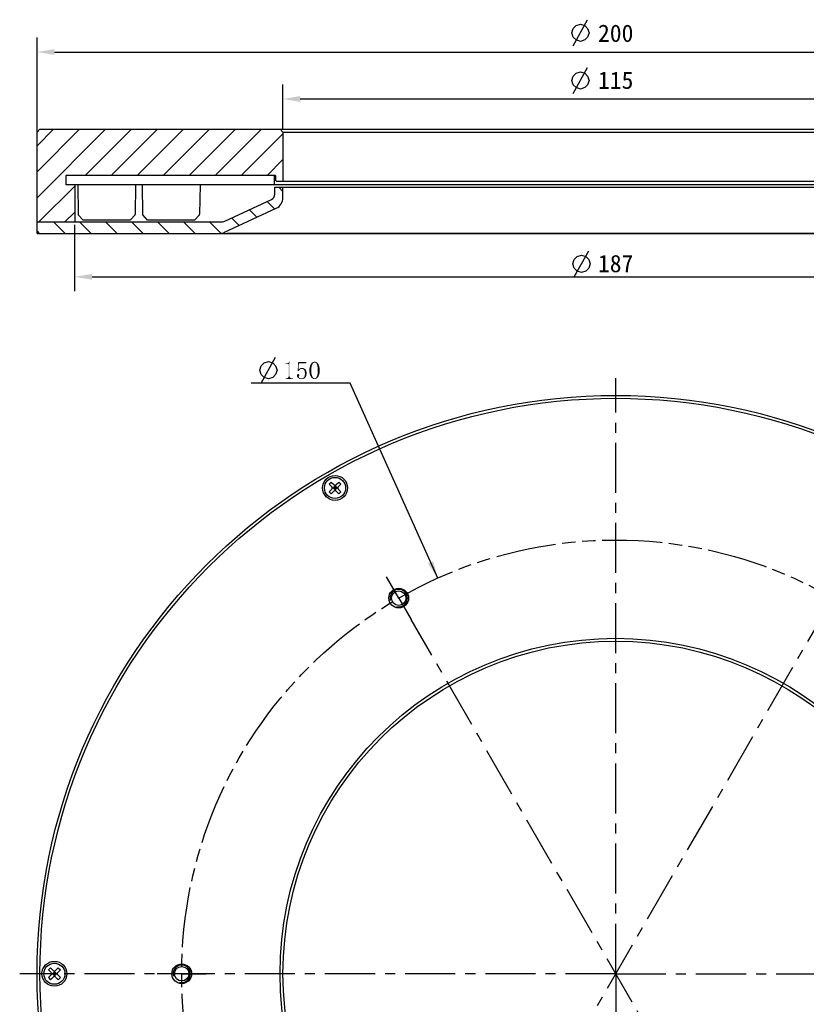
# Model space of a CAD drawing. Header units: millimetres. Extents: x 39 to 258, y -9 to 304.
# Tile 2 of 4: x 39 to 175, y 134 to 304. Entities that reach past the tile are written whole.
import ezdxf

# ---------------------------------------------------------------- set-up
doc = ezdxf.new("R2010")
doc.units = ezdxf.units.MM
doc.header["$LTSCALE"] = 23.1
doc.header["$PDMODE"] = 3
doc.header["$PDSIZE"] = 8
doc.linetypes.add('CENTER', pattern=[0.6, 0.375, -0.075, 0.075, -0.075])
doc.linetypes.add('PHANTOM', pattern=[0.8, 0.45, -0.05, 0.1, -0.05, 0.1, -0.05])
doc.layers.get('0').update_dxf_attribs({"linetype": 'CONTINUOUS'})
doc.layers.get('Defpoints').update_dxf_attribs({"linetype": 'CONTINUOUS'})
for name, color, linetype in [('00_COMPONENTS', 7, 'CONTINUOUS'), ('03_ALL_AXES', 7, 'CONTINUOUS'), ('07_ALL_HOLES', 7, 'CONTINUOUS'), ('08_ALL_DRAFTS', 7, 'CONTINUOUS'), ('09_ALL_ROUNDS', 7, 'CONTINUOUS'), ('51__DRAFT_DIMS', 7, 'CONTINUOUS')]:
    doc.layers.add(name, color=color, linetype=linetype)
doc.styles.get("Standard").update_dxf_attribs({"font": 'simfang.ttf'})
doc.dimstyles.new('DIMSTYLE_1', dxfattribs={"dimtxt": 3, "dimasz": 3, "dimexe": 2.5, "dimexo": 0.5, "dimgap": 0.75, "dimtad": 1, "dimdsep": 46, "dimtxsty": 'STANDARD', "dimblk": '_FILLED', "dimblk1": '_FILLED', "dimblk2": '_FILLED', "dimcen": 0.09, "dimclrt": 3, "dimazin": 2, "dimtp": 0.5, "dimtm": 0.5, "dimtfac": 1, "dimtofl": 0, "dimtmove": 0, "dimatfit": 3, "dimldrblk": '_FILLED', "dimfxl": 1, "dimtolj": 1, "dimarcsym": 0})
doc.dimstyles.new('DIMSTYLE_2', dxfattribs={"dimtxt": 3, "dimasz": 3, "dimexe": 2.5, "dimexo": 0.5, "dimgap": 0.75, "dimtad": 1, "dimdsep": 46, "dimtxsty": 'STANDARD', "dimblk": '_FILLED', "dimblk1": '_FILLED', "dimblk2": '_FILLED', "dimcen": 0.09, "dimclrt": 3, "dimazin": 2, "dimtp": 0.3, "dimtm": 0.3, "dimtfac": 1, "dimtofl": 0, "dimtmove": 0, "dimatfit": 3, "dimldrblk": '_FILLED', "dimfxl": 1, "dimtolj": 1, "dimarcsym": 0})
doc.dimstyles.new('DIMSTYLE_6', dxfattribs={"dimtxt": 3, "dimasz": 3, "dimexe": 2.5, "dimexo": 0.5, "dimtad": 1, "dimdsep": 46, "dimtxsty": 'STANDARD', "dimblk": '_FILLED', "dimblk1": '_FILLED', "dimblk2": '_FILLED', "dimcen": 0.09, "dimclrt": 3, "dimazin": 2, "dimtp": 0.01, "dimtm": 0.01, "dimtfac": 1, "dimtofl": 0, "dimtmove": 0, "dimatfit": 1, "dimldrblk": '_FILLED', "dimfxl": 1, "dimtolj": 1, "dimarcsym": 0})

# ---------------------------------------------------------------- blocks, each defined once
blk = doc.blocks.new('_FILLED')
at = {"color": 0, "linetype": 'ByBlock'}
blk.add_solid([(0, 0), (-1, 0.167), (-1, -0.167)], dxfattribs=at)
blk = doc.blocks.new('*D1')
at = {"layer": '51__DRAFT_DIMS', "color": 0, "lineweight": -2}
for p, q in [((42.31, 283.64), (42.31, 301)), ((242.31, 283.64), (242.31, 301)), ((45.31, 298.5), (239.31, 298.5))]:
    blk.add_line(p, q, dxfattribs=at)
at = {"layer": 'Defpoints', "color": 0}
for p in [(242.31, 298.5), (42.31, 283.14), (242.31, 283.14)]:
    blk.add_point(p, dxfattribs=at)
at = {"layer": '51__DRAFT_DIMS', "color": 0, "linetype": 'ByBlock', "lineweight": -2, "xscale": 3, "yscale": 3, "zscale": 3, "rotation": 180}
blk.add_blockref('_FILLED', (42.31, 298.5), dxfattribs=at)
at = {"layer": '51__DRAFT_DIMS', "color": 0, "linetype": 'ByBlock', "lineweight": -2, "xscale": 3, "yscale": 3, "zscale": 3}
blk.add_blockref('_FILLED', (242.31, 298.5), dxfattribs=at)
at = {"layer": '51__DRAFT_DIMS', "color": 3, "insert": (142.31, 303.25), "char_height": 3, "attachment_point": 2, "line_spacing_factor": 0.9}
blk.add_mtext('\\A1;200', dxfattribs=at)
blk = doc.blocks.new('*D2')
at = {"layer": '51__DRAFT_DIMS', "color": 0, "lineweight": -2}
for p, q in [((84.81, 285.14), (84.81, 292.88)), ((199.81, 285.14), (199.81, 292.88)), ((87.81, 290.38), (196.81, 290.38))]:
    blk.add_line(p, q, dxfattribs=at)
at = {"layer": 'Defpoints', "color": 0}
for p in [(199.81, 290.38), (84.81, 284.64), (199.81, 284.64)]:
    blk.add_point(p, dxfattribs=at)
at = {"layer": '51__DRAFT_DIMS', "color": 0, "linetype": 'ByBlock', "lineweight": -2, "xscale": 3, "yscale": 3, "zscale": 3, "rotation": 180}
blk.add_blockref('_FILLED', (84.81, 290.38), dxfattribs=at)
at = {"layer": '51__DRAFT_DIMS', "color": 0, "linetype": 'ByBlock', "lineweight": -2, "xscale": 3, "yscale": 3, "zscale": 3}
blk.add_blockref('_FILLED', (199.81, 290.38), dxfattribs=at)
at = {"layer": '51__DRAFT_DIMS', "color": 3, "insert": (142.31, 295.13), "char_height": 3, "attachment_point": 2, "line_spacing_factor": 0.9}
blk.add_mtext('\\A1;115', dxfattribs=at)
blk = doc.blocks.new('*D6')
at = {"color": 4}
for p, q in [((92.91, 241.24), (79.3, 241.24)), ((96.41, 241.24), (92.91, 241.24)), ((111.56, 207.53), (96.41, 241.24))]:
    blk.add_line(p, q, dxfattribs=at)
at = {"color": 4, "xscale": 3, "yscale": 3, "zscale": 3, "rotation": 294.2053352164}
blk.add_blockref('_FILLED', (111.56, 207.53), dxfattribs=at)
blk = doc.blocks.new('*D9')
at = {"layer": '51__DRAFT_DIMS', "color": 0, "lineweight": -2}
for p, q in [((48.81, 268.64), (48.81, 257.13)), ((235.81, 268.64), (235.81, 257.13)), ((51.81, 259.63), (232.81, 259.63))]:
    blk.add_line(p, q, dxfattribs=at)
at = {"layer": 'Defpoints', "color": 0}
for p in [(48.81, 269.14), (235.81, 269.14), (235.81, 259.63)]:
    blk.add_point(p, dxfattribs=at)
at = {"layer": '51__DRAFT_DIMS', "color": 0, "linetype": 'ByBlock', "lineweight": -2, "xscale": 3, "yscale": 3, "zscale": 3, "rotation": 180}
blk.add_blockref('_FILLED', (48.81, 259.63), dxfattribs=at)
at = {"layer": '51__DRAFT_DIMS', "color": 0, "linetype": 'ByBlock', "lineweight": -2, "xscale": 3, "yscale": 3, "zscale": 3}
blk.add_blockref('_FILLED', (235.81, 259.63), dxfattribs=at)
at = {"layer": '51__DRAFT_DIMS', "color": 3, "insert": (142.31, 261.9), "char_height": 3, "attachment_point": 5}
blk.add_mtext('\\A1;187', dxfattribs=at)

msp = doc.modelspace()

# ---------------------------------------------------------------- hatches: boundary and pattern name
h = msp.add_hatch()
h.set_pattern_fill('ANSI31', color=256)
h.set_pattern_definition([(45, (0, 15.4688), (-2.245064, 2.245064), [])])
h.paths.add_polyline_path([(48.81209, 269.14317), (48.81209, 275.54317), (47.31209, 275.54317), (47.31209, 277.14317), (83.31209, 277.14317), (83.51209, 277.14317), (83.51209, 276.34317), (83.71209, 276.14317), (84.81209, 276.14317), (84.81209, 284.64317), (84.31209, 285.14317), (42.81209, 285.14317), (42.31209, 284.64317), (42.31209, 269.14317)])
h.paths.add_polyline_path([(242.31209, 269.14317), (242.31209, 284.64317), (241.81209, 285.14317), (200.31209, 285.14317), (199.81209, 284.64317), (199.81209, 276.14317), (200.91209, 276.14317), (201.11209, 276.34317), (201.11209, 277.14317), (201.31209, 277.14317), (237.31209, 277.14317), (237.31209, 275.54317), (235.81209, 275.54317), (235.81209, 269.14317)])
h = msp.add_hatch()
h.set_pattern_fill('ANSI31', color=256, angle=90)
h.paths.add_polyline_path([(42.31209, 269.14317), (48.81209, 269.14317), (74.35687, 269.14317, 0.109517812), (74.77949, 269.23686), (82.83471, 272.99307, 0.29147342), (83.41209, 273.89938), (83.41209, 275.14317), (84.81209, 275.14317), (84.81209, 273.31354, -0.29147342), (83.65733, 271.50093), (74.71394, 267.33055, -0.109517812), (73.8687, 267.14317), (42.31209, 267.14317)])

# ---------------------------------------------------------------- linework, layer by layer
at = {"color": 3}
for p, q in [((134.9685, 299.58772), (137.4685, 304.0877)), ((134.9685, 291.34525), (137.4685, 295.84523)), ((81.048, 241.23774), (83.548, 245.73772))]:
    msp.add_line(p, q, dxfattribs=at)
for p, q in [((59.3366, 275.54317), (49.3366, 275.54317)), ((70.47201, 275.54317), (60.47201, 275.54317)), ((50.2866, 269.40359), (49.42864, 270.37193)), ((58.3866, 269.40359), (50.2866, 269.40359)), ((58.3866, 269.40359), (59.24456, 270.37193)), ((61.42201, 269.40359), (60.56406, 270.37193)), ((69.52201, 269.40359), (61.42201, 269.40359)), ((69.52201, 269.40359), (70.37997, 270.37193))]:
    msp.add_line(p, q)
at = {"color": 7}
for p, q in [((83.41209, 273.89938), (83.41209, 275.14317)), ((83.41209, 275.14317), (201.21209, 275.14317)), ((84.81209, 273.31354), (84.81209, 275.14317)), ((74.77949, 269.23686), (82.83471, 272.99307)), ((74.71394, 267.33055), (83.65733, 271.50093)), ((42.31209, 267.14317), (42.31209, 269.14317)), ((42.31209, 269.14317), (74.35687, 269.14317)), ((42.31209, 267.14317), (73.8687, 267.14317)), ((209.51838, 267.14317), (75.10581, 267.14317))]:
    msp.add_line(p, q, dxfattribs=at)
at = {"color": 3}
for points in [[(134.71851, 301.83771), (134.9685, 302.58771), (135.4685, 303.08771), (136.21851, 303.3377), (136.9685, 303.08771), (137.4685, 302.58771), (137.7185, 301.83771), (137.4685, 301.08771), (136.9685, 300.58771), (136.21851, 300.33772), (135.4685, 300.58771), (134.9685, 301.08771), (134.71851, 301.83771)], [(134.71851, 293.59524), (134.9685, 294.34523), (135.4685, 294.84524), (136.21851, 295.09523), (136.9685, 294.84524), (137.4685, 294.34523), (137.7185, 293.59524), (137.4685, 292.84524), (136.9685, 292.34524), (136.21851, 292.09525), (135.4685, 292.34524), (134.9685, 292.84524), (134.71851, 293.59524)], [(80.79801, 243.48773), (81.048, 244.23772), (81.548, 244.73773), (82.29801, 244.98772), (83.048, 244.73773), (83.548, 244.23772), (83.798, 243.48773), (83.548, 242.73773), (83.048, 242.23772), (82.29801, 241.98773), (81.548, 242.23772), (81.048, 242.73773), (80.79801, 243.48773)]]:
    msp.add_lwpolyline(points, dxfattribs=at)
at = {"color": 7}
for centre, radius, start, end in [((82.41209, 273.89938), 1, 295, 0), ((82.81209, 273.31354), 2, 295, 0), ((74.35687, 270.14317), 1, 270, 295), ((73.8687, 269.14317), 2, 270, 295)]:
    msp.add_arc(centre, radius, start, end, dxfattribs=at)
at = {"color": 3}
for points in [[(85.26675, 244.58929), (85.61832, 244.70648), (85.68863, 244.72991)], [(85.57144, 244.58929), (85.26675, 244.58929), (85.68863, 244.72991)], [(85.52457, 244.70648), (85.61832, 244.70648), (85.26675, 244.58929)], [(85.43082, 244.70648), (85.52457, 244.70648), (85.26675, 244.58929)], [(85.43082, 244.70648), (85.26675, 244.58929), (85.26675, 244.70648)], [(85.57144, 244.58929), (85.75894, 244.75335), (85.82925, 244.80023)], [(85.66519, 244.58929), (85.57144, 244.58929), (85.82925, 244.80023)], [(85.57144, 244.58929), (85.68863, 244.72991), (85.75894, 244.75335)], [(85.66519, 244.58929), (85.82925, 244.80023), (86.01675, 244.96429)], [(85.71207, 244.54241), (85.66519, 244.58929), (86.01675, 244.96429)], [(85.7355, 244.49554), (85.71207, 244.54241), (86.01675, 244.96429)], [(85.75894, 244.44866), (85.7355, 244.49554), (86.01675, 244.96429)], [(85.75894, 242.36273), (85.75894, 244.44866), (86.01675, 244.96429)], [(85.75894, 242.36273), (86.01675, 244.96429), (86.01675, 242.36273)], [(85.82925, 244.80023), (85.87613, 244.8471), (86.01675, 244.96429)], [(85.87613, 244.8471), (85.923, 244.91741), (86.01675, 244.96429)], [(86.01675, 244.96429), (85.923, 244.91741), (85.94644, 244.96429)], [(87.56363, 244.6596), (87.35269, 243.3471), (87.44644, 244.91741)], [(87.56363, 244.6596), (87.49332, 243.5346), (87.35269, 243.3471)], [(87.49332, 243.5346), (87.63394, 243.51116), (87.35269, 243.3471)], [(87.63394, 243.51116), (87.56363, 243.44085), (87.35269, 243.3471)], [(87.44644, 244.91741), (88.85269, 244.91741), (87.56363, 244.6596)], [(87.77457, 243.62835), (87.70425, 243.58148), (87.49332, 243.5346)], [(87.77457, 243.62835), (87.49332, 243.5346), (87.56363, 243.62835)], [(87.49332, 243.5346), (87.70425, 243.58148), (87.63394, 243.51116)], [(87.56363, 244.6596), (88.85269, 244.91741), (88.80582, 244.6596)], [(88.00894, 243.69866), (87.56363, 243.62835), (87.65738, 243.7221)], [(88.00894, 243.69866), (87.91519, 243.67523), (87.56363, 243.62835)], [(87.91519, 243.67523), (87.84488, 243.65179), (87.56363, 243.62835)], [(87.56363, 243.62835), (87.84488, 243.65179), (87.77457, 243.62835)], [(87.65738, 243.7221), (87.75113, 243.76898), (88.45425, 243.81585)], [(87.65738, 243.7221), (88.45425, 243.81585), (88.57144, 243.7221)], [(87.65738, 243.7221), (88.57144, 243.7221), (88.00894, 243.69866)], [(88.45425, 243.81585), (87.75113, 243.76898), (87.82144, 243.81585)], [(88.14957, 243.86273), (88.31363, 243.86273), (87.82144, 243.81585)], [(88.14957, 243.86273), (87.82144, 243.81585), (87.9855, 243.86273)], [(87.82144, 243.81585), (88.31363, 243.86273), (88.45425, 243.81585)], [(88.10269, 243.69866), (88.00894, 243.69866), (88.57144, 243.7221)], [(88.21988, 243.67523), (88.10269, 243.69866), (88.57144, 243.7221)], [(88.31363, 243.65179), (88.21988, 243.67523), (88.57144, 243.7221)], [(88.31363, 243.65179), (88.57144, 243.7221), (88.68863, 243.62835)], [(88.68863, 243.62835), (88.40738, 243.58148), (88.31363, 243.65179)], [(88.47769, 243.48773), (88.40738, 243.58148), (88.68863, 243.62835)], [(88.47769, 243.48773), (88.68863, 243.62835), (88.78238, 243.48773)], [(88.78238, 243.48773), (88.52457, 243.37054), (88.47769, 243.48773)], [(88.52457, 243.37054), (88.78238, 243.48773), (88.85269, 243.32366)], [(89.39175, 243.76898), (89.41519, 243.93304), (89.74332, 244.00335)], [(89.39175, 243.76898), (89.74332, 244.00335), (89.71988, 243.74554)], [(89.71988, 243.74554), (89.39175, 243.62835), (89.39175, 243.76898)], [(89.39175, 243.46429), (89.39175, 243.62835), (89.71988, 243.74554)], [(89.39175, 243.46429), (89.71988, 243.74554), (89.71988, 243.46429)], [(89.71988, 243.46429), (89.39175, 243.27679), (89.39175, 243.46429)], [(89.39175, 243.27679), (89.71988, 243.46429), (89.71988, 243.1596)], [(89.74332, 244.00335), (89.41519, 243.93304), (89.43863, 244.07367)], [(89.43863, 244.07367), (89.4855, 244.19085), (89.79019, 244.23773)], [(89.43863, 244.07367), (89.79019, 244.23773), (89.74332, 244.00335)], [(89.79019, 244.23773), (89.4855, 244.19085), (89.53238, 244.30804)], [(89.53238, 244.30804), (89.57925, 244.42523), (89.88394, 244.44867)], [(89.53238, 244.30804), (89.88394, 244.44867), (89.79019, 244.23773)], [(89.90738, 244.54242), (89.88394, 244.44867), (89.57925, 244.42523)], [(89.90738, 244.54242), (89.57925, 244.42523), (89.62613, 244.54242)], [(89.95425, 244.61273), (89.62613, 244.54242), (89.69644, 244.63616)], [(89.62613, 244.54242), (89.95425, 244.61273), (89.90738, 244.54242)], [(90.048, 244.72992), (90.00113, 244.68304), (89.69644, 244.63616)], [(90.048, 244.72992), (89.69644, 244.63616), (89.76675, 244.72992)], [(89.69644, 244.63616), (90.00113, 244.68304), (89.95425, 244.61273)], [(90.16519, 244.80023), (90.11832, 244.75335), (89.76675, 244.72992)], [(90.16519, 244.80023), (89.76675, 244.72992), (89.83707, 244.80023)], [(89.76675, 244.72992), (90.11832, 244.75335), (90.048, 244.72992)], [(90.63394, 244.8471), (90.28238, 244.82366), (89.83707, 244.80023)], [(90.63394, 244.8471), (89.83707, 244.80023), (89.90738, 244.8471)], [(90.16519, 244.80023), (89.83707, 244.80023), (90.28238, 244.82366)], [(90.54019, 244.89398), (89.90738, 244.8471), (90.00113, 244.89398)], [(89.90738, 244.8471), (90.54019, 244.89398), (90.63394, 244.8471)], [(90.00113, 244.89398), (90.09488, 244.91741), (90.46988, 244.94085)], [(90.00113, 244.89398), (90.46988, 244.94085), (90.54019, 244.89398)], [(90.37613, 244.94085), (90.46988, 244.94085), (90.09488, 244.91741)], [(90.37613, 244.94085), (90.09488, 244.91741), (90.18863, 244.94085)], [(90.16519, 244.80023), (90.28238, 244.82366), (90.21207, 244.80023)], [(90.18863, 244.94085), (90.28238, 244.96429), (90.37613, 244.94085)], [(90.35269, 244.80023), (90.28238, 244.82366), (90.63394, 244.8471)], [(90.39957, 244.80023), (90.35269, 244.80023), (90.63394, 244.8471)], [(90.39957, 244.80023), (90.63394, 244.8471), (90.70425, 244.80023)], [(90.70425, 244.80023), (90.46988, 244.75335), (90.39957, 244.80023)], [(90.51675, 244.72992), (90.46988, 244.75335), (90.70425, 244.80023)], [(90.51675, 244.72992), (90.70425, 244.80023), (90.77457, 244.72992)], [(90.77457, 244.72992), (90.56363, 244.68304), (90.51675, 244.72992)], [(90.56363, 244.68304), (90.77457, 244.72992), (90.84488, 244.6596)], [(90.84488, 244.6596), (90.6105, 244.61273), (90.56363, 244.68304)], [(90.6105, 244.61273), (90.84488, 244.6596), (90.91519, 244.56585)], [(90.91519, 244.56585), (90.65738, 244.54242), (90.6105, 244.61273)], [(90.68082, 244.44867), (90.65738, 244.54242), (90.91519, 244.56585)], [(90.68082, 244.44867), (90.91519, 244.56585), (90.96207, 244.44867)], [(90.96207, 244.44867), (90.75113, 244.23773), (90.68082, 244.44867)], [(90.96207, 244.44867), (91.00894, 244.33148), (90.75113, 244.23773)], [(90.75113, 244.23773), (91.00894, 244.33148), (91.05582, 244.21429)], [(91.05582, 244.21429), (90.798, 244.00335), (90.75113, 244.23773)], [(91.05582, 244.21429), (91.10269, 244.07367), (90.798, 244.00335)], [(90.798, 244.00335), (91.10269, 244.07367), (91.12613, 243.93304)], [(91.12613, 243.93304), (90.82144, 243.74554), (90.798, 244.00335)], [(91.12613, 243.93304), (91.14957, 243.79241), (90.82144, 243.74554)], [(90.82144, 243.74554), (91.14957, 243.79241), (91.14957, 243.62835)], [(91.14957, 243.62835), (90.82144, 243.46429), (90.82144, 243.74554)], [(90.82144, 243.46429), (91.14957, 243.62835), (91.14957, 243.46429)], [(91.14957, 243.46429), (91.14957, 243.27679), (90.82144, 243.1596)], [(91.14957, 243.46429), (90.82144, 243.1596), (90.82144, 243.46429)], [(86.34488, 242.08148), (86.53238, 242.08148), (85.26675, 241.98773)], [(86.27457, 242.08148), (86.34488, 242.08148), (85.26675, 241.98773)], [(85.50113, 242.08148), (86.27457, 242.08148), (85.26675, 241.98773)], [(85.43082, 242.08148), (85.50113, 242.08148), (85.26675, 241.98773)], [(85.43082, 242.08148), (85.26675, 241.98773), (85.26675, 242.08148)], [(85.26675, 241.98773), (86.53238, 242.08148), (86.53238, 241.98773)], [(86.20425, 242.10491), (85.50113, 242.08148), (85.57144, 242.10491)], [(85.50113, 242.08148), (86.20425, 242.10491), (86.27457, 242.08148)], [(86.15738, 242.12835), (85.57144, 242.10491), (85.61832, 242.12835)], [(85.57144, 242.10491), (86.15738, 242.12835), (86.20425, 242.10491)], [(86.1105, 242.15179), (85.61832, 242.12835), (85.66519, 242.15179)], [(85.61832, 242.12835), (86.1105, 242.15179), (86.15738, 242.12835)], [(86.06363, 242.19866), (85.66519, 242.15179), (85.71207, 242.19866)], [(85.66519, 242.15179), (86.06363, 242.19866), (86.1105, 242.15179)], [(86.04019, 242.24554), (85.71207, 242.19866), (85.7355, 242.24554)], [(85.71207, 242.19866), (86.04019, 242.24554), (86.06363, 242.19866)], [(86.01675, 242.36273), (85.7355, 242.29241), (85.75894, 242.36273)], [(85.7355, 242.29241), (86.01675, 242.36273), (86.04019, 242.29241)], [(86.04019, 242.29241), (85.7355, 242.24554), (85.7355, 242.29241)], [(85.7355, 242.24554), (86.04019, 242.29241), (86.04019, 242.24554)], [(87.6105, 242.69085), (87.2355, 242.66741), (87.28238, 242.73773)], [(87.2355, 242.66741), (87.6105, 242.69085), (87.63394, 242.62054)], [(87.63394, 242.62054), (87.2355, 242.55023), (87.2355, 242.66741)], [(87.2355, 242.55023), (87.63394, 242.62054), (87.6105, 242.52679)], [(87.6105, 242.52679), (87.2355, 242.43304), (87.2355, 242.55023)], [(87.6105, 242.52679), (87.56363, 242.45648), (87.2355, 242.43304)], [(87.2355, 242.43304), (87.56363, 242.45648), (87.54019, 242.4096)], [(87.54019, 242.4096), (87.28238, 242.31585), (87.2355, 242.43304)], [(87.56363, 242.7846), (87.58707, 242.76116), (87.28238, 242.73773)], [(87.56363, 242.7846), (87.28238, 242.73773), (87.32925, 242.7846)], [(87.28238, 242.73773), (87.58707, 242.76116), (87.6105, 242.69085)], [(87.54019, 242.4096), (87.51675, 242.33929), (87.28238, 242.31585)], [(87.28238, 242.31585), (87.51675, 242.33929), (87.54019, 242.26898)], [(87.54019, 242.26898), (87.37613, 242.2221), (87.28238, 242.31585)], [(87.49332, 242.80804), (87.54019, 242.80804), (87.32925, 242.7846)], [(87.44644, 242.80804), (87.49332, 242.80804), (87.32925, 242.7846)], [(87.39957, 242.80804), (87.44644, 242.80804), (87.32925, 242.7846)], [(87.39957, 242.80804), (87.32925, 242.7846), (87.35269, 242.80804)], [(87.32925, 242.7846), (87.54019, 242.80804), (87.56363, 242.7846)], [(87.35269, 243.3471), (87.56363, 243.44085), (87.51675, 243.3471)], [(87.37613, 242.2221), (87.54019, 242.26898), (87.56363, 242.2221)], [(87.56363, 242.2221), (87.46988, 242.12835), (87.37613, 242.2221)], [(87.56363, 242.2221), (87.6105, 242.17523), (87.46988, 242.12835)], [(87.46988, 242.12835), (87.6105, 242.17523), (87.68082, 242.12835)], [(87.68082, 242.12835), (87.58707, 242.0346), (87.46988, 242.12835)], [(87.68082, 242.12835), (87.86832, 242.08148), (87.58707, 242.0346)], [(87.86832, 242.08148), (88.03238, 242.05804), (87.58707, 242.0346)], [(88.03238, 242.05804), (88.50113, 242.05804), (87.58707, 242.0346)], [(87.58707, 242.0346), (88.50113, 242.05804), (88.40738, 242.01116)], [(88.40738, 242.01116), (87.72769, 241.98773), (87.58707, 242.0346)], [(87.86832, 241.98773), (87.72769, 241.98773), (88.40738, 242.01116)], [(88.24332, 241.98773), (87.86832, 241.98773), (88.40738, 242.01116)], [(88.24332, 241.98773), (88.03238, 241.96429), (87.86832, 241.98773)], [(88.03238, 242.05804), (88.173, 242.08148), (88.57144, 242.10491)], [(88.03238, 242.05804), (88.57144, 242.10491), (88.50113, 242.05804)], [(88.03238, 241.96429), (88.24332, 241.98773), (88.12613, 241.96429)], [(88.57144, 242.10491), (88.173, 242.08148), (88.29019, 242.12835)], [(88.24332, 241.98773), (88.40738, 242.01116), (88.33707, 241.98773)], [(88.61832, 242.15179), (88.29019, 242.12835), (88.38394, 242.19866)], [(88.29019, 242.12835), (88.61832, 242.15179), (88.57144, 242.10491)], [(88.68863, 242.2221), (88.38394, 242.19866), (88.45425, 242.29241)], [(88.38394, 242.19866), (88.68863, 242.2221), (88.61832, 242.15179)], [(88.78238, 242.36273), (88.45425, 242.29241), (88.52457, 242.4096)], [(88.45425, 242.29241), (88.78238, 242.36273), (88.68863, 242.2221)], [(88.85269, 243.32366), (88.57144, 243.22991), (88.52457, 243.37054)], [(88.85269, 242.55023), (88.52457, 242.4096), (88.57144, 242.55023)], [(88.52457, 242.4096), (88.85269, 242.55023), (88.78238, 242.36273)], [(88.57144, 243.22991), (88.85269, 243.32366), (88.87613, 243.1596)], [(88.87613, 243.1596), (88.59488, 243.08929), (88.57144, 243.22991)], [(88.87613, 242.73773), (88.57144, 242.55023), (88.59488, 242.73773)], [(88.57144, 242.55023), (88.87613, 242.73773), (88.85269, 242.55023)], [(88.59488, 243.08929), (88.87613, 243.1596), (88.89957, 242.94866)], [(88.89957, 242.94866), (88.61832, 242.92523), (88.59488, 243.08929)], [(88.59488, 242.73773), (88.61832, 242.92523), (88.89957, 242.94866)], [(88.59488, 242.73773), (88.89957, 242.94866), (88.87613, 242.73773)], [(89.71988, 243.1596), (89.39175, 243.11273), (89.39175, 243.27679)], [(89.41519, 242.9721), (89.39175, 243.11273), (89.71988, 243.1596)], [(89.41519, 242.9721), (89.71988, 243.1596), (89.74332, 242.87835)], [(89.74332, 242.87835), (89.43863, 242.80804), (89.41519, 242.9721)], [(89.4855, 242.69085), (89.43863, 242.80804), (89.74332, 242.87835)], [(89.4855, 242.69085), (89.74332, 242.87835), (89.79019, 242.64398)], [(89.79019, 242.64398), (89.53238, 242.55023), (89.4855, 242.69085)], [(89.57925, 242.43304), (89.53238, 242.55023), (89.79019, 242.64398)], [(89.57925, 242.43304), (89.79019, 242.64398), (89.88394, 242.43304)], [(89.88394, 242.43304), (89.64957, 242.33929), (89.57925, 242.43304)], [(89.88394, 242.43304), (89.90738, 242.36273), (89.64957, 242.33929)], [(89.64957, 242.33929), (89.90738, 242.36273), (89.95425, 242.29242)], [(89.95425, 242.29242), (89.69644, 242.24554), (89.64957, 242.33929)], [(89.69644, 242.24554), (89.95425, 242.29242), (90.00113, 242.2221)], [(90.00113, 242.2221), (89.76675, 242.17523), (89.69644, 242.24554)], [(89.76675, 242.17523), (90.00113, 242.2221), (90.048, 242.17523)], [(90.048, 242.17523), (89.8605, 242.10492), (89.76675, 242.17523)], [(90.048, 242.17523), (90.11832, 242.12835), (89.8605, 242.10492)], [(89.8605, 242.10492), (90.11832, 242.12835), (90.16519, 242.10492)], [(90.16519, 242.10492), (89.93082, 242.0346), (89.8605, 242.10492)], [(90.16519, 242.10492), (90.21207, 242.08148), (89.93082, 242.0346)], [(89.93082, 242.0346), (90.32925, 242.08148), (90.70425, 242.10492)], [(89.93082, 242.0346), (90.70425, 242.10492), (90.63394, 242.0346)], [(90.28238, 242.08148), (90.32925, 242.08148), (89.93082, 242.0346)], [(90.21207, 242.08148), (90.28238, 242.08148), (89.93082, 242.0346)], [(90.63394, 242.0346), (90.00113, 241.98773), (89.93082, 242.0346)], [(90.09488, 241.98773), (90.00113, 241.98773), (90.63394, 242.0346)], [(90.46988, 241.98773), (90.09488, 241.98773), (90.63394, 242.0346)], [(90.46988, 241.98773), (90.18863, 241.96429), (90.09488, 241.98773)], [(90.28238, 241.96429), (90.18863, 241.96429), (90.46988, 241.98773)], [(90.28238, 241.96429), (90.46988, 241.98773), (90.37613, 241.96429)], [(90.70425, 242.10492), (90.32925, 242.08148), (90.39957, 242.10492)], [(90.39957, 242.10492), (90.44644, 242.12835), (90.77457, 242.17523)], [(90.39957, 242.10492), (90.77457, 242.17523), (90.70425, 242.10492)], [(90.77457, 242.17523), (90.44644, 242.12835), (90.51675, 242.17523)], [(90.46988, 241.98773), (90.63394, 242.0346), (90.54019, 241.98773)], [(90.51675, 242.17523), (90.56363, 242.2221), (90.84488, 242.24554)], [(90.51675, 242.17523), (90.84488, 242.24554), (90.77457, 242.17523)], [(90.84488, 242.24554), (90.56363, 242.2221), (90.6105, 242.29242)], [(90.91519, 242.33929), (90.6105, 242.29242), (90.63394, 242.36273)], [(90.6105, 242.29242), (90.91519, 242.33929), (90.84488, 242.24554)], [(90.63394, 242.36273), (90.68082, 242.43304), (90.96207, 242.45648)], [(90.63394, 242.36273), (90.96207, 242.45648), (90.91519, 242.33929)], [(91.00894, 242.57366), (90.68082, 242.43304), (90.75113, 242.64398)], [(91.00894, 242.57366), (90.96207, 242.45648), (90.68082, 242.43304)], [(91.10269, 242.83148), (90.75113, 242.64398), (90.798, 242.87835)], [(91.10269, 242.83148), (91.05582, 242.69085), (90.75113, 242.64398)], [(90.75113, 242.64398), (91.05582, 242.69085), (91.00894, 242.57366)], [(91.14957, 243.11273), (90.798, 242.87835), (90.82144, 243.1596)], [(91.14957, 243.11273), (91.12613, 242.9721), (90.798, 242.87835)], [(90.798, 242.87835), (91.12613, 242.9721), (91.10269, 242.83148)], [(90.82144, 243.1596), (91.14957, 243.27679), (91.14957, 243.11273)]]:
    msp.add_solid(points, dxfattribs=at)
at = {"layer": '00_COMPONENTS', "color": 7}
for p, q in [((42.81209, 285.14317), (42.31209, 284.64317)), ((42.31209, 267.14317), (42.31209, 284.64317)), ((42.81209, 285.14317), (241.81209, 285.14317)), ((84.81209, 284.64317), (84.31209, 285.14317)), ((84.81209, 284.64317), (84.81209, 276.14317)), ((84.81209, 284.64317), (199.81209, 284.64317)), ((47.31209, 277.14317), (47.31209, 275.54317)), ((83.51209, 277.14317), (47.31209, 277.14317)), ((83.31209, 277.14317), (83.31209, 275.54317)), ((83.51209, 277.14317), (83.51209, 276.34317)), ((83.71209, 276.14317), (83.51209, 276.34317)), ((83.71209, 276.14317), (200.91209, 276.14317)), ((237.31209, 275.54317), (47.31209, 275.54317)), ((48.81209, 275.54317), (48.81209, 269.14317)), ((134.44137, 275.54317), (134.44137, 275.52317)), ((134.49901, 275.52317), (134.49901, 275.54317)), ((42.31209, 267.14317), (242.31209, 267.14317)), ((93.14034, 224.1503), (92.78679, 223.79675)), ((92.78679, 223.79675), (93.24641, 223.33713)), ((93.14034, 224.1503), (93.59996, 223.69069)), ((93.33428, 223.125), (94.28991, 223.125)), ((93.81209, 223.47855), (93.45854, 223.125)), ((93.45854, 223.125), (93.81209, 222.77145)), ((93.63532, 222.94822), (93.98887, 223.30178)), ((93.63532, 223.30178), (93.98887, 222.94822)), ((93.81209, 222.64718), (93.81209, 223.60282)), ((93.81209, 223.47855), (94.16565, 223.125)), ((94.16565, 223.125), (93.81209, 222.77145)), ((94.02423, 223.69069), (94.48385, 224.1503)), ((94.37778, 223.33713), (94.8374, 223.79675)), ((94.48385, 224.1503), (94.8374, 223.79675)), ((92.78679, 222.45325), (93.24641, 222.91287)), ((92.78679, 222.45325), (93.14034, 222.0997)), ((93.14034, 222.0997), (93.59996, 222.55931)), ((94.02423, 222.55931), (94.48385, 222.0997)), ((94.37778, 222.91287), (94.8374, 222.45325)), ((94.8374, 222.45325), (94.48385, 222.0997)), ((44.64034, 140.14584), (44.28679, 139.79229)), ((44.28679, 139.79229), (44.74641, 139.33267)), ((44.64034, 140.14584), (45.09996, 139.68622)), ((45.52423, 139.68622), (45.98385, 140.14584)), ((45.87778, 139.33267), (46.3374, 139.79229)), ((45.98385, 140.14584), (46.3374, 139.79229)), ((44.28679, 138.44878), (44.74641, 138.9084)), ((44.28679, 138.44878), (44.64034, 138.09523)), ((44.64034, 138.09523), (45.09996, 138.55485)), ((44.83428, 139.12054), (45.78991, 139.12054)), ((45.31209, 139.47409), (44.95854, 139.12054)), ((44.95854, 139.12054), (45.31209, 138.76698)), ((45.13532, 138.94376), (45.48887, 139.29731)), ((45.13532, 139.29731), (45.48887, 138.94376)), ((45.31209, 138.64272), (45.31209, 139.59835)), ((45.31209, 139.47409), (45.66565, 139.12054)), ((45.66565, 139.12054), (45.31209, 138.76698)), ((45.52423, 138.55485), (45.98385, 138.09523)), ((45.87778, 138.9084), (46.3374, 138.44878)), ((46.3374, 138.44878), (45.98385, 138.09523))]:
    msp.add_line(p, q, dxfattribs=at)
for centre, radius in [((142.31209, 139.12054), 100), ((142.31209, 139.12054), 99.5), ((93.81209, 223.125), 2.15), ((93.81209, 223.125), 1.825), ((104.81209, 204.07244), 1.7), ((104.81209, 204.07244), 1.25), ((142.31209, 139.12054), 58), ((142.31209, 139.12054), 57.5), ((45.31209, 139.12054), 2.15), ((45.31209, 139.12054), 1.825), ((67.31209, 139.12054), 1.7), ((67.31209, 139.12054), 1.25)]:
    msp.add_circle(centre, radius, dxfattribs=at)
for centre, start, end in [((93.03428, 223.125), 315, 45), ((93.81209, 223.90282), 225, 315), ((94.58991, 223.125), 135, 225), ((93.81209, 222.34718), 45, 135), ((45.31209, 139.89835), 225, 315), ((44.53428, 139.12054), 315, 45), ((45.31209, 138.34272), 45, 135), ((46.08991, 139.12054), 135, 225)]:
    msp.add_arc(centre, 0.3, start, end, dxfattribs=at)
at = {"layer": '00_COMPONENTS', "color": 4}
for centre in [(104.81209, 204.07244), (67.31209, 139.12054)]:
    msp.add_arc(centre, 1.5, 255, 195, dxfattribs=at)
at = {"layer": '03_ALL_AXES', "color": 1, "linetype": 'CENTER'}
for q in [(142.31209, 242.12054), (39.31209, 139.12054), (142.31209, 36.12054), (245.31209, 139.12054)]:
    msp.add_line((142.31209, 139.12054), q, dxfattribs=at)
at = {"layer": '07_ALL_HOLES', "color": 1, "linetype": 'CENTER'}
for p, q in [((104.81209, 204.07244), (102.68709, 207.75305)), ((104.81209, 204.07244), (106.93709, 200.39183)), ((179.81209, 204.07244), (104.81553, 74.17459)), ((179.81209, 74.16863), (106.93709, 200.39183)), ((67.31209, 139.12054), (63.06209, 139.12054)), ((67.31209, 139.12054), (71.56209, 139.12054))]:
    msp.add_line(p, q, dxfattribs=at)
at = {"layer": '07_ALL_HOLES', "color": 1, "linetype": 'PHANTOM'}
msp.add_circle((142.31209, 139.12054), 75, dxfattribs=at)
at = {"layer": '08_ALL_DRAFTS', "color": 7}
for p, q in [((49.3366, 275.54317), (49.39893, 270.44185)), ((59.3366, 275.54317), (59.27427, 270.44185)), ((60.47201, 275.54317), (60.53434, 270.44185)), ((70.47201, 275.54317), (70.40969, 270.44185))]:
    msp.add_line(p, q, dxfattribs=at)
at = {"layer": '09_ALL_ROUNDS', "color": 7}
for centre, start, end in [((49.49892, 270.44307), 180.7, 225.35), ((59.17428, 270.44307), 314.65, 359.3), ((60.63433, 270.44307), 180.7, 225.35), ((70.30969, 270.44307), 314.65, 359.3)]:
    msp.add_arc(centre, 0.1, start, end, dxfattribs=at)
at = {"layer": '51__DRAFT_DIMS', "color": 3}
msp.add_line((135.14206, 259.62813), (137.64206, 264.12813), dxfattribs=at)
msp.add_lwpolyline([(134.89206, 261.87811), (135.14206, 262.62811), (135.64206, 263.12812), (136.39205, 263.37811), (137.14206, 263.12812), (137.64206, 262.62811), (137.89206, 261.87811), (137.64206, 261.12812), (137.14206, 260.62811), (136.39205, 260.37812), (135.64206, 260.62811), (135.14206, 261.12812), (134.89206, 261.87811)], dxfattribs=at)

# ---------------------------------------------------------------- dimensions: what is measured, and where the dimension line sits
at = {"color": 4}
dim = msp.add_diameter_dim_2p(p1=(111.5615, 207.52668), p2=(173.06269, 70.71439), text='%%c<>', dimstyle='DIMSTYLE_6', override={"dimtih": 1, "dimtoh": 1, "dimpost": '<>'}, dxfattribs=at)
dim.commit()
dim.dimension.update_dxf_attribs({"geometry": '*D6', "text_midpoint": (80.798, 241.98773), "dimtype": 163})
at = {"layer": '51__DRAFT_DIMS', "color": 4}
for base, p1, p2, dimstyle, picture, middle in [((242.31209, 298.49724), (42.31209, 283.14317), (242.31209, 283.14317), 'DIMSTYLE_1', '*D1', (142.31209, 298.49724)), ((199.81209, 290.38317), (84.81209, 284.64317), (199.81209, 284.64317), 'DIMSTYLE_2', '*D2', (142.31209, 290.38317))]:
    dim = msp.add_linear_dim(base=base, p1=p1, p2=p2, dimstyle=dimstyle, dxfattribs=at)
    dim.commit()
    dim.dimension.update_dxf_attribs({"geometry": picture, "text_midpoint": middle, "dimtype": 160})
dim = msp.add_linear_dim(base=(235.81209, 259.62813), p1=(48.81209, 269.14317), p2=(235.81209, 269.14317), dimstyle='DIMSTYLE_2', override={"dimtxsty": 'STANDARD', "dimldrblk": '_FILLED'}, dxfattribs=at)
dim.commit()
dim.dimension.update_dxf_attribs({"geometry": '*D9', "text_midpoint": (142.31209, 261.89527)})

doc.saveas('drawing.dxf')
